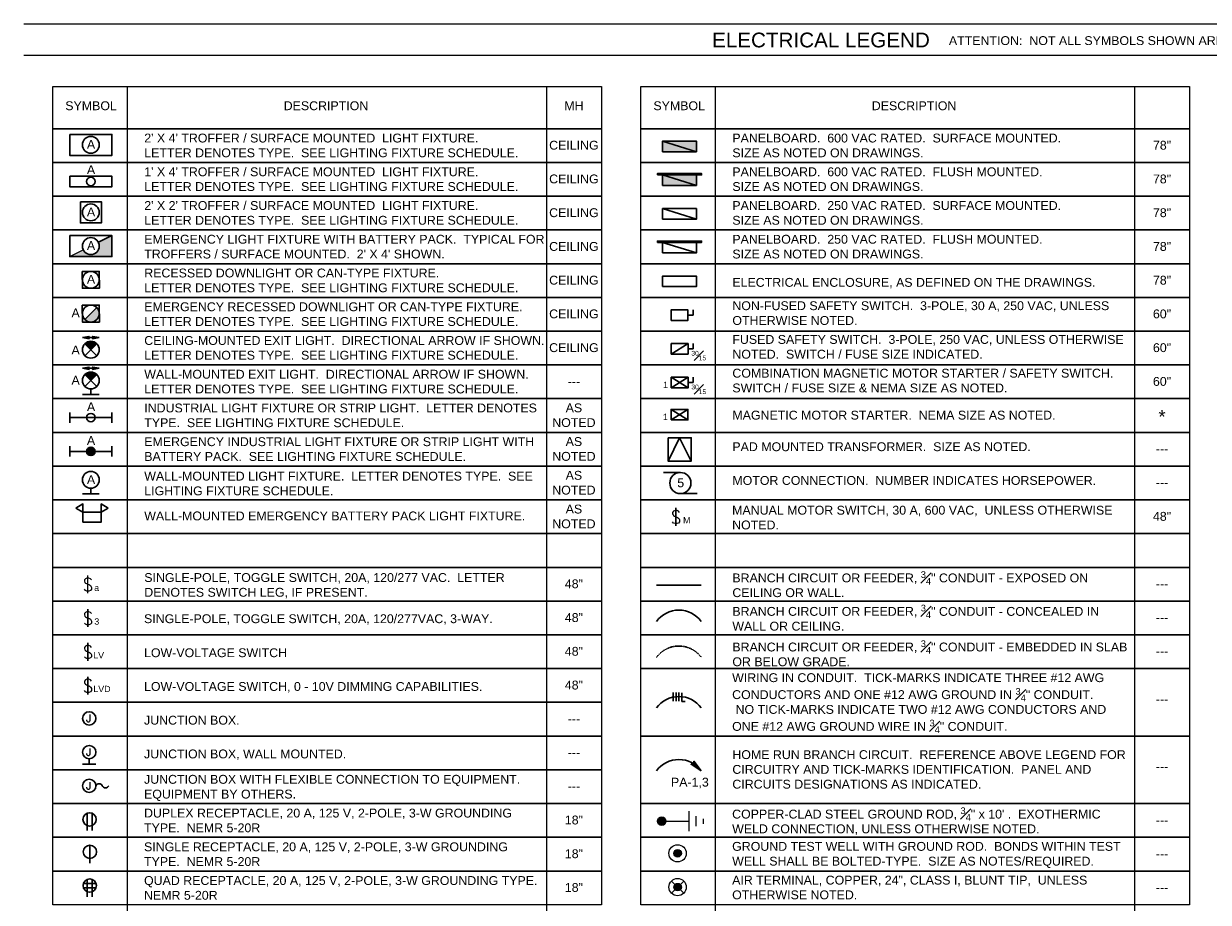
# Model space of a CAD drawing. Header units: inches. Extents: x 19734 to 55198, y -1945 to 10268.
# Tile 2 of 53: x 19734 to 20129, y 1260 to 1552. Entities that reach past the tile are written whole.
import ezdxf
from ezdxf.enums import TextEntityAlignment as Align

# ---------------------------------------------------------------- set-up
doc = ezdxf.new("R2010")
doc.units = ezdxf.units.IN
doc.header["$MEASUREMENT"] = 0
doc.linetypes.add('Dash', pattern=[0.25, 0.125, -0.125])
doc.layers.add('E-ANNO-SYMB', color=7, linetype='Continuous')
for name, color, linetype, lineweight in [('E-ARIAL-TEXT', 7, 'Continuous', 25), ('E-DEVICE-SYMB', 7, 'Continuous', 30), ('E-LIGHT-SYMB', 7, 'Continuous', 30), ('E-PWR-SYMB', 7, 'Continuous', 30), ('E-WIRE-SYMB', 7, 'Continuous', 30)]:
    doc.layers.add(name, color=color, linetype=linetype, lineweight=lineweight)
doc.styles.add('Arial', font='arial.ttf', dxfattribs={"height": 0.125})
doc.styles.add('NOTES_0.12in', font='romans.shx', dxfattribs={"width": 0.9, "height": 0.12})

msp = doc.modelspace()

# ---------------------------------------------------------------- hatches: boundary and pattern name
at = {"layer": 'E-ANNO-SYMB'}
h = msp.add_hatch(color=256, dxfattribs=at)
h.dxf.hatch_style = 1
h.paths.add_polyline_path([(19945.22121, 1286.83017, 1), (19948.08266, 1286.83017, 1)])
h = msp.add_hatch(color=256, dxfattribs=at)
h.dxf.hatch_style = 1
h.paths.add_polyline_path([(19953.19445, 1276.13876, 1), (19950.68393, 1276.13876, 1)])
h = msp.add_hatch(color=256, dxfattribs=at)
h.dxf.hatch_style = 1
h.paths.add_polyline_path([(19953.19445, 1264.87972, 1), (19950.68393, 1264.87972, 1)])
at = {"layer": 'E-LIGHT-SYMB'}
h = msp.add_hatch(color=256, dxfattribs=at)
h.dxf.hatch_style = 1
h.paths.add_polyline_path([(19754.13043, 1477.09477), (19749.62053, 1474.83981), (19763.66507, 1474.83981), (19763.66507, 1481.86208), (19759.15516, 1479.60713, -0.116433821), (19759.45171, 1478.35095, -0.791418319)])
h = msp.add_hatch(color=256, dxfattribs=at)
h.dxf.hatch_style = 1
h.paths.add_polyline_path([(19754.6566, 1453.89348, 0.668178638), (19759.45171, 1455.87968, 0.198912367), (19758.629, 1457.86587)])
h = msp.add_hatch(color=256, dxfattribs=at)
h.dxf.hatch_style = 1
h.paths.add_polyline_path([(19756.06346, 1448.27525), (19755.78257, 1447.89769), (19753.87485, 1447.89769)])
h.paths.add_polyline_path([(19753.87485, 1447.89769), (19755.78257, 1447.89769), (19756.06346, 1447.52014)])
h = msp.add_hatch(color=256, dxfattribs=at)
h.dxf.hatch_style = 1
h.paths.add_polyline_path([(19757.22214, 1448.27525), (19757.50303, 1447.89769), (19759.41074, 1447.89769)])
h.paths.add_polyline_path([(19759.41074, 1447.89769), (19757.50303, 1447.89769), (19757.22214, 1447.52014)])
h = msp.add_hatch(color=256, dxfattribs=at)
h.dxf.hatch_style = 1
h.paths.add_polyline_path([(19754.6566, 1445.83438), (19756.6428, 1443.84818), (19758.629, 1445.83438, 0.414213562)])
h = msp.add_hatch(color=256, dxfattribs=at)
h.dxf.hatch_style = 1
h.paths.add_polyline_path([(19756.06346, 1438.04029), (19755.78257, 1437.66273), (19753.87485, 1437.66273)])
h.paths.add_polyline_path([(19753.87485, 1437.66273), (19755.78257, 1437.66273), (19756.06346, 1437.28517)])
h = msp.add_hatch(color=256, dxfattribs=at)
h.dxf.hatch_style = 1
h.paths.add_polyline_path([(19754.6566, 1435.59942), (19756.6428, 1433.61322), (19758.629, 1435.59942, 0.414213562)])
h = msp.add_hatch(color=256, dxfattribs=at)
h.dxf.hatch_style = 1
h.paths.add_polyline_path([(19757.22214, 1438.04029), (19757.50303, 1437.66273), (19759.41074, 1437.66273)])
h.paths.add_polyline_path([(19759.41074, 1437.66273), (19757.50303, 1437.66273), (19757.22214, 1437.28517)])
h = msp.add_hatch(color=256, dxfattribs=at)
h.dxf.hatch_style = 1
h.paths.add_polyline_path([(19758.04725, 1409.99498, 1), (19755.23834, 1409.99498)])
h.paths.add_polyline_path([(19755.23834, 1409.99498, 1), (19758.04725, 1409.99498)])
at = {"layer": 'E-PWR-SYMB'}
h = msp.add_hatch(color=256, dxfattribs=at)
h.dxf.hatch_style = 1
h.paths.add_polyline_path([(19946.9661, 1513.29887), (19946.9661, 1509.78773), (19958.20174, 1509.78773)], flags=17)
h.paths.add_polyline_path([(19958.20174, 1513.29887), (19946.9661, 1513.29887), (19958.20174, 1509.78773)], flags=17)
h = msp.add_hatch(color=256, dxfattribs=at)
h.dxf.hatch_style = 1
h.paths.add_polyline_path([(19945.21054, 1502.48478), (19945.21054, 1502.06323), (19959.95731, 1502.06323), (19959.95731, 1502.48478)])
h = msp.add_hatch(color=256, dxfattribs=at)
h.dxf.hatch_style = 1
h.paths.add_polyline_path([(19946.9661, 1502.06323), (19946.9661, 1498.5521), (19958.20174, 1498.5521)], flags=17)
h.paths.add_polyline_path([(19958.20174, 1502.06323), (19946.9661, 1502.06323), (19958.20174, 1498.5521)], flags=17)
h = msp.add_hatch(color=256, dxfattribs=at)
h.dxf.hatch_style = 1
h.paths.add_polyline_path([(19945.21054, 1480.01351), (19945.21054, 1479.59196), (19959.95731, 1479.59196), (19959.95731, 1480.01351)])
at = {"layer": 'E-WIRE-SYMB'}
h = msp.add_hatch(color=256, dxfattribs=at)
h.dxf.hatch_style = 1
h.paths.add_polyline_path([(19957.38458, 1306.81972), (19957.29229, 1305.97164), (19959.82737, 1303.61926)])
h.paths.add_polyline_path([(19959.82737, 1303.61926), (19957.29229, 1305.97164), (19956.45346, 1305.81628)])

# ---------------------------------------------------------------- linework, layer by layer
at = {"layer": 'E-ANNO-SYMB'}
for p, q in [((19749.62053, 1474.83981), (19754.13043, 1477.09477)), ((19755.65781, 1362.76432), (19755.65781, 1368.66905)), ((19955.77856, 1283.52084), (19955.77856, 1290.13951)), ((19946.65194, 1286.83017), (19955.77856, 1286.83017)), ((19958.15436, 1285.17551), (19958.15436, 1288.48484)), ((19960.53015, 1286.00284), (19960.53015, 1287.65751)), ((19949.90138, 1262.84191), (19953.977, 1266.91753)), ((19949.90138, 1266.91753), (19953.977, 1262.84191))]:
    msp.add_line(p, q, dxfattribs=at)
for centre, radius in [((19946.65194, 1286.83017), 1.43072), ((19951.93919, 1276.13876), 2.88189), ((19951.93919, 1276.13876), 1.25526), ((19951.93919, 1264.87972), 2.88189), ((19951.93919, 1264.87972), 1.25526)]:
    msp.add_circle(centre, radius, dxfattribs=at)
at = {"layer": 'E-ARIAL-TEXT', "linetype": 'Continuous'}
for p, q in [((19734.28971, 1552.41836), (20334.10066, 1552.41836)), ((19734.28971, 1541.88496), (20334.10066, 1541.88496))]:
    msp.add_line(p, q, dxfattribs=at)
at = {"layer": 'E-ARIAL-TEXT'}
for p, q in [((19768.68014, 1531.48029), (19768.68014, 966.8896)), ((19908.30633, 1531.48029), (19908.30633, 966.8896)), ((19964.43476, 1531.48029), (19964.43476, 966.8896)), ((20104.06094, 1531.48029), (20104.06094, 966.8896))]:
    msp.add_line(p, q, dxfattribs=at)
for points in [[(19743.98515, 1531.48029), (19926.56423, 1531.48029), (19926.56423, 1517.43574), (19743.98515, 1517.43574)], [(19939.73977, 1531.48029), (20122.31885, 1531.48029), (20122.31885, 1517.43574), (19939.73977, 1517.43574)], [(19743.98515, 1517.43574), (19926.56423, 1517.43574), (19926.56423, 1506.20011), (19743.98515, 1506.20011)], [(19939.73977, 1517.43574), (20122.31885, 1517.43574), (20122.31885, 1506.20011), (19939.73977, 1506.20011)], [(19743.98515, 1506.20011), (19926.56423, 1506.20011), (19926.56423, 1494.96447), (19743.98515, 1494.96447)], [(19939.73977, 1506.20011), (20122.31885, 1506.20011), (20122.31885, 1494.96447), (19939.73977, 1494.96447)], [(19743.98515, 1494.96447), (19926.56423, 1494.96447), (19926.56423, 1483.72884), (19743.98515, 1483.72884)], [(19939.73977, 1494.96447), (20122.31885, 1494.96447), (20122.31885, 1483.72884), (19939.73977, 1483.72884)], [(19743.98515, 1483.72884), (19926.56423, 1483.72884), (19926.56423, 1472.4932), (19743.98515, 1472.4932)], [(19939.73977, 1483.72884), (20122.31885, 1483.72884), (20122.31885, 1472.4932), (19939.73977, 1472.4932)], [(19743.98515, 1472.4932), (19926.56423, 1472.4932), (19926.56423, 1461.25757), (19743.98515, 1461.25757)], [(19939.73977, 1472.4932), (20122.31885, 1472.4932), (20122.31885, 1461.25757), (19939.73977, 1461.25757)], [(19743.98515, 1461.25757), (19926.56423, 1461.25757), (19926.56423, 1450.02193), (19743.98515, 1450.02193)], [(19939.73977, 1461.25757), (20122.31885, 1461.25757), (20122.31885, 1450.02193), (19939.73977, 1450.02193)], [(19743.98515, 1450.02193), (19926.56423, 1450.02193), (19926.56423, 1438.78629), (19743.98515, 1438.78629)], [(19939.73977, 1450.02193), (20122.31885, 1450.02193), (20122.31885, 1438.78629), (19939.73977, 1438.78629)], [(19743.98515, 1438.78629), (19926.56423, 1438.78629), (19926.56423, 1427.55066), (19743.98515, 1427.55066)], [(19939.73977, 1438.78629), (20122.31885, 1438.78629), (20122.31885, 1427.55066), (19939.73977, 1427.55066)], [(19743.98515, 1427.55066), (19926.56423, 1427.55066), (19926.56423, 1416.31502), (19743.98515, 1416.31502)], [(19939.73977, 1427.55066), (20122.31885, 1427.55066), (20122.31885, 1416.31502), (19939.73977, 1416.31502)], [(19743.98515, 1416.31502), (19926.56423, 1416.31502), (19926.56423, 1405.07939), (19743.98515, 1405.07939)], [(19939.73977, 1416.31502), (20122.31885, 1416.31502), (20122.31885, 1405.07939), (19939.73977, 1405.07939)], [(19743.98515, 1405.07939), (19926.56423, 1405.07939), (19926.56423, 1393.84375), (19743.98515, 1393.84375)], [(19939.73977, 1405.07939), (20122.31885, 1405.07939), (20122.31885, 1393.84375), (19939.73977, 1393.84375)], [(19743.98515, 1393.84375), (19926.56423, 1393.84375), (19926.56423, 1382.60812), (19743.98515, 1382.60812)], [(19939.73977, 1393.84375), (20122.31885, 1393.84375), (20122.31885, 1382.60812), (19939.73977, 1382.60812)], [(19743.98515, 1382.60812), (19926.56423, 1382.60812), (19926.56423, 1371.37248), (19743.98515, 1371.37248)], [(19939.73977, 1382.60812), (20122.31885, 1382.60812), (20122.31885, 1371.37248), (19939.73977, 1371.37248)], [(19743.98515, 1371.37248), (19926.56423, 1371.37248), (19926.56423, 1360.13685), (19743.98515, 1360.13685)], [(19939.73977, 1371.37248), (20122.31885, 1371.37248), (20122.31885, 1360.13685), (19939.73977, 1360.13685)], [(19743.98515, 1360.13685), (19926.56423, 1360.13685), (19926.56423, 1348.90121), (19743.98515, 1348.90121)], [(19939.73977, 1360.13685), (20122.31885, 1360.13685), (20122.31885, 1348.90121), (19939.73977, 1348.90121)], [(19743.98515, 1348.90121), (19926.56423, 1348.90121), (19926.56423, 1337.66557), (19743.98515, 1337.66557)], [(19939.73977, 1348.90121), (20122.31885, 1348.90121), (20122.31885, 1337.66557), (19939.73977, 1337.66557)], [(19743.98515, 1337.66557), (19926.56423, 1337.66557), (19926.56423, 1326.42994), (19743.98515, 1326.42994)], [(19939.73977, 1337.66557), (20122.31885, 1337.66557), (20122.31885, 1315.1943), (19939.73977, 1315.1943)], [(19743.98515, 1326.42994), (19926.56423, 1326.42994), (19926.56423, 1315.1943), (19743.98515, 1315.1943)], [(19743.98515, 1315.1943), (19926.56423, 1315.1943), (19926.56423, 1303.95867), (19743.98515, 1303.95867)], [(19939.73977, 1315.1943), (20122.31885, 1315.1943), (20122.31885, 1292.72303), (19939.73977, 1292.72303)], [(19743.98515, 1303.95867), (19926.56423, 1303.95867), (19926.56423, 1292.72303), (19743.98515, 1292.72303)], [(19743.98515, 1292.72303), (19926.56423, 1292.72303), (19926.56423, 1281.4874), (19743.98515, 1281.4874)], [(19939.73977, 1292.72303), (20122.31885, 1292.72303), (20122.31885, 1281.4874), (19939.73977, 1281.4874)], [(19743.98515, 1281.4874), (19926.56423, 1281.4874), (19926.56423, 1270.25176), (19743.98515, 1270.25176)], [(19939.73977, 1281.4874), (20122.31885, 1281.4874), (20122.31885, 1270.25176), (19939.73977, 1270.25176)], [(19743.98515, 1270.25176), (19926.56423, 1270.25176), (19926.56423, 1259.01612), (19743.98515, 1259.01612)], [(19939.73977, 1270.25176), (20122.31885, 1270.25176), (20122.31885, 1259.01612), (19939.73977, 1259.01612)]]:
    msp.add_lwpolyline(points, close=True, dxfattribs=at)
at = {"layer": 'E-DEVICE-SYMB'}
for p, q in [((19755.40519, 1283.70637), (19755.40519, 1289.49375)), ((19757.05173, 1283.70637), (19757.05173, 1289.49375)), ((19756.3455, 1272.89207), (19756.3455, 1278.83865)), ((19754.17572, 1266.09691), (19758.36312, 1266.09691)), ((19755.44615, 1261.65643), (19755.44615, 1267.44381)), ((19757.09269, 1261.65643), (19757.09269, 1267.44381)), ((19754.17572, 1264.69246), (19758.36312, 1264.69246))]:
    msp.add_line(p, q, dxfattribs=at)
for centre in [(19756.22846, 1287.44462), (19756.3455, 1276.63032), (19756.26942, 1265.39469)]:
    msp.add_circle(centre, 2.20832, dxfattribs=at)
at = {"layer": 'E-LIGHT-SYMB'}
for p, q in [((19759.15516, 1479.60713), (19763.66507, 1481.86208)), ((19754.6566, 1453.89348), (19758.629, 1457.86587)), ((19753.87485, 1447.89769), (19759.41074, 1447.89769)), ((19754.6566, 1441.86198), (19758.629, 1445.83438)), ((19758.629, 1441.86198), (19754.6566, 1445.83438)), ((19753.87485, 1437.66273), (19759.41074, 1437.66273)), ((19754.6566, 1431.62702), (19758.629, 1435.59942)), ((19758.629, 1431.62702), (19754.6566, 1435.59942)), ((19753.83389, 1428.95511), (19759.45171, 1428.95511)), ((19756.6428, 1430.80431), (19756.6428, 1428.95511)), ((19749.62053, 1422.98618), (19749.62053, 1419.47505)), ((19749.62053, 1421.23061), (19763.66507, 1421.23061)), ((19763.66507, 1422.98618), (19763.66507, 1419.47505)), ((19749.62053, 1411.75055), (19749.62053, 1408.23941)), ((19763.66507, 1411.75055), (19763.66507, 1408.23941)), ((19749.62053, 1409.99498), (19763.66507, 1409.99498)), ((19756.6428, 1397.6943), (19756.6428, 1395.8451)), ((19753.83389, 1395.8451), (19759.45171, 1395.8451)), ((19755.65781, 1351.52869), (19755.65781, 1357.43342)), ((19755.65781, 1340.29305), (19755.65781, 1346.19778)), ((19755.65781, 1329.05741), (19755.65781, 1334.96215)), ((19753.89429, 1305.78093), (19758.31094, 1305.78093)), ((19756.10262, 1307.63013), (19756.10262, 1305.78093))]:
    msp.add_line(p, q, dxfattribs=at)
for points in [[(19749.62053, 1515.56899), (19763.66507, 1515.56899), (19763.66507, 1508.54672), (19749.62053, 1508.54672)], [(19749.62053, 1501.63563), (19763.66507, 1501.63563), (19763.66507, 1498.1245), (19749.62053, 1498.1245)], [(19753.14337, 1493.09772), (19760.16564, 1493.09772), (19760.16564, 1486.07545), (19753.14337, 1486.07545)], [(19749.62053, 1481.86208), (19763.66507, 1481.86208), (19763.66507, 1474.83981), (19749.62053, 1474.83981)], [(19753.80844, 1469.92422), (19759.42626, 1469.92399), (19759.47715, 1464.30663), (19753.85934, 1464.30686)], [(19753.80844, 1458.68847), (19759.42626, 1458.68824), (19759.47715, 1453.07088), (19753.85934, 1453.07111)], [(19753.87485, 1447.89769), (19756.06346, 1448.27525), (19755.78257, 1447.89769), (19755.78257, 1447.89769), (19756.06346, 1447.52014)], [(19759.41074, 1447.89769), (19757.22214, 1448.27525), (19757.50303, 1447.89769), (19757.50303, 1447.89769), (19757.22214, 1447.52014)], [(19753.87485, 1437.66273), (19756.06346, 1438.04029), (19755.78257, 1437.66273), (19755.78257, 1437.66273), (19756.06346, 1437.28517)], [(19759.41074, 1437.66273), (19757.22214, 1438.04029), (19757.50303, 1437.66273), (19757.50303, 1437.66273), (19757.22214, 1437.28517)], [(19754.00945, 1389.78254), (19760.09071, 1389.78254), (19760.09071, 1386.46451), (19754.00945, 1386.46451)]]:
    msp.add_lwpolyline(points, close=True, dxfattribs=at)
for centre, radius in [((19756.6428, 1512.05785), 2.80891), ((19756.6428, 1499.88006), 1.40445), ((19756.6545, 1489.58658), 2.80891), ((19756.6428, 1478.35095), 2.80891), ((19756.6428, 1467.11531), 2.80891), ((19756.6428, 1455.87968), 2.80891), ((19756.6428, 1443.84818), 2.80891), ((19756.6428, 1433.61322), 2.80891), ((19756.6428, 1421.23061), 1.40445), ((19756.6428, 1409.99498), 1.40445), ((19756.6428, 1400.50321), 2.80891)]:
    msp.add_circle(centre, radius, dxfattribs=at)
at = {"layer": 'E-PWR-SYMB'}
for p, q in [((19946.9661, 1513.29887), (19958.20174, 1509.78773)), ((19946.9661, 1502.06323), (19958.20174, 1498.5521)), ((19946.9661, 1490.8276), (19958.20174, 1487.31646)), ((19946.9661, 1479.59196), (19958.20174, 1476.08083)), ((19955.39283, 1455.36512), (19957.1484, 1455.36512)), ((19957.1484, 1457.12069), (19957.1484, 1455.36512)), ((19955.42794, 1445.88506), (19949.81012, 1442.37392)), ((19955.42794, 1444.12949), (19957.18351, 1444.12949)), ((19957.18351, 1445.88506), (19957.18351, 1444.12949)), ((19955.42794, 1434.64942), (19949.81012, 1431.13828)), ((19949.81012, 1434.64942), (19955.42794, 1431.13828)), ((19955.42794, 1432.89385), (19957.18351, 1432.89385)), ((19957.18351, 1434.64942), (19957.18351, 1432.89385)), ((19955.38113, 1423.97557), (19949.76331, 1420.46443)), ((19949.76331, 1423.97557), (19955.38113, 1420.46443)), ((19952.61778, 1414.50486), (19948.75553, 1406.78036)), ((19952.61778, 1414.50486), (19956.48003, 1406.78036)), ((19947.25182, 1402.961), (19952.86964, 1402.961)), ((19952.86964, 1395.93873), (19958.48746, 1395.93873)), ((19951.41243, 1385.23559), (19951.41243, 1391.14032))]:
    msp.add_line(p, q, dxfattribs=at)
at = {"layer": 'E-PWR-SYMB', "linetype": 'Continuous'}
for points in [[(19946.9661, 1509.78773), (19958.20174, 1509.78773), (19958.20174, 1513.29887), (19946.9661, 1513.29887)], [(19946.9661, 1498.5521), (19958.20174, 1498.5521), (19958.20174, 1502.06323), (19946.9661, 1502.06323)], [(19946.9661, 1487.31646), (19958.20174, 1487.31646), (19958.20174, 1490.8276), (19946.9661, 1490.8276)], [(19946.9661, 1476.08083), (19958.20174, 1476.08083), (19958.20174, 1479.59196), (19946.9661, 1479.59196)], [(19946.9661, 1464.84519), (19958.20174, 1464.84519), (19958.20174, 1468.35633), (19946.9661, 1468.35633)], [(19949.77501, 1453.60956), (19955.39283, 1453.60956), (19955.39283, 1457.12069), (19949.77501, 1457.12069)], [(19949.81012, 1442.37392), (19955.42794, 1442.37392), (19955.42794, 1445.88506), (19949.81012, 1445.88506)], [(19949.81012, 1431.13828), (19955.42794, 1431.13828), (19955.42794, 1434.64942), (19949.81012, 1434.64942)], [(19949.76331, 1420.46443), (19955.38113, 1420.46443), (19955.38113, 1423.97557), (19949.76331, 1423.97557)]]:
    msp.add_lwpolyline(points, close=True, dxfattribs=at)
at = {"layer": 'E-PWR-SYMB'}
for points in [[(19945.21054, 1502.06323), (19959.95731, 1502.06323), (19959.95731, 1502.48478), (19945.21054, 1502.48478)], [(19945.21054, 1479.59196), (19959.95731, 1479.59196), (19959.95731, 1480.01351), (19945.21054, 1480.01351)], [(19948.75553, 1414.50486), (19956.48003, 1414.50486), (19956.48003, 1406.78036), (19948.75553, 1406.78036)], [(19751.67282, 1391.12761), (19754.00945, 1389.78254), (19754.006, 1392.47865)], [(19762.42733, 1391.12761), (19760.09071, 1389.78254), (19760.09415, 1392.47865)]]:
    msp.add_lwpolyline(points, close=True, dxfattribs=at)
msp.add_circle((19952.86964, 1399.44987), 3.51114, dxfattribs=at)
at = {"layer": 'E-WIRE-SYMB'}
for p, q in [((19959.82737, 1365.4094), (19944.92277, 1365.4094)), ((19950.46497, 1329.7178), (19950.46497, 1326.80994)), ((19951.42002, 1329.7178), (19951.42002, 1326.80994)), ((19952.37507, 1329.7178), (19952.37507, 1326.80994)), ((19953.33012, 1329.63082), (19953.33012, 1326.72295)), ((19953.33012, 1326.72295), (19954.50015, 1326.72295))]:
    msp.add_line(p, q, dxfattribs=at)
msp.add_lwpolyline([(19959.82737, 1303.61926), (19957.38458, 1306.81972), (19957.29229, 1305.97164), (19957.29229, 1305.97164), (19956.45346, 1305.81628)], close=True, dxfattribs=at)
for centre in [(19756.10262, 1321.07409), (19756.10262, 1309.83845), (19756.10262, 1298.62037)]:
    msp.add_circle(centre, 2.20832, dxfattribs=at)
for centre, radius, start, end in [((19952.37507, 1347.87345), 9.25435, 36.363104, 143.636896), ((19952.37507, 1319.08798), 9.25435, 36.363104, 143.636896), ((19952.37507, 1298.13235), 9.25435, 36.363104, 143.636896), ((19759.37901, 1298.1258), 1.17702, 24.8468358, 155.1531642), ((19761.51515, 1299.11495), 1.17702, 204.8468358, 335.1531642)]:
    msp.add_arc(centre, radius, start, end, dxfattribs=at)
at = {"layer": 'E-WIRE-SYMB', "linetype": 'Dash', "ltscale": 0.5}
msp.add_arc((19952.37507, 1335.92388), 9.25435, 36.363104, 143.636896, dxfattribs=at)

# ---------------------------------------------------------------- texts
at = {"layer": 'E-ARIAL-TEXT', "style": 'Arial'}
msp.add_text('ELECTRICAL LEGEND', height=4.9155906, dxfattribs=at).set_placement((19963.416, 1546.99096), align=Align.MIDDLE_LEFT)
at = {"layer": 'E-ARIAL-TEXT', "attachment_point": 1, "style": 'Arial'}
for s, insert, char_height, width in [('ATTENTION:  NOT ALL SYMBOLS SHOWN ARE USED.', (20042.25024, 1548.25342), 2.9493544, 109.6520247), ('\\PSYMBOL', (19748.13415, 1531.48029), 2.949354, 19.0432066), ('\\pxqc;\\PDESCRIPTION', (19819.55521, 1531.48029), 2.9493544, 30.7104082), ('\\pxqc;\\PMH', (19908.30633, 1531.48029), 2.949354, 18.257908), ('\\PSYMBOL', (19943.88876, 1531.48029), 2.949354, 19.0432066), ('\\pxqc;\\PDESCRIPTION', (20015.30983, 1531.48029), 2.9493544, 30.7104082), ("2' X 4' TROFFER / SURFACE MOUNTED  LIGHT FIXTURE.\\PLETTER DENOTES TYPE.  SEE LIGHTING FIXTURE SCHEDULE.", (19774.41956, 1515.80892), 2.9493544, 134.1512484), ('PANELBOARD.  600 VAC RATED.  SURFACE MOUNTED.\\PSIZE AS NOTED ON DRAWINGS.', (19970.17418, 1515.80892), 2.9493544, 134.1512484), ('A', (19755.33312, 1513.70809), 2.94935, 2.7674891), ('\\pxqc;CEILING', (19908.30633, 1513.42135), 2.9493544, 18.257908), ('\\pxqc;78"', (20104.06094, 1513.42135), 2.949354, 18.257908), ('A', (19755.33312, 1505.27551), 2.94935, 2.7674891), ("1' X 4' TROFFER / SURFACE MOUNTED  LIGHT FIXTURE.\\PLETTER DENOTES TYPE.  SEE LIGHTING FIXTURE SCHEDULE.", (19774.41956, 1504.57328), 2.9493544, 134.1512484), ('PANELBOARD.  600 VAC RATED.  FLUSH MOUNTED.\\PSIZE AS NOTED ON DRAWINGS.', (19970.17418, 1504.57328), 2.9493544, 134.1512484), ('\\pxqc;78"', (20104.06094, 1502.18571), 2.949354, 18.257908), ('\\pxqc;CEILING', (19908.30633, 1502.18571), 2.9493544, 18.257908), ('A', (19755.33312, 1491.19), 2.94935, 2.7674891), ("2' X 2' TROFFER / SURFACE MOUNTED  LIGHT FIXTURE.\\PLETTER DENOTES TYPE.  SEE LIGHTING FIXTURE SCHEDULE.", (19774.41956, 1493.33765), 2.9493544, 134.1512484), ('\\pxqc;CEILING', (19908.30633, 1490.95007), 2.9493544, 18.257908), ('PANELBOARD.  250 VAC RATED.  SURFACE MOUNTED.\\PSIZE AS NOTED ON DRAWINGS.', (19970.17418, 1493.33765), 2.9493544, 134.1512484), ('\\pxqc;78"', (20104.06094, 1490.95007), 2.949354, 18.257908), ('A', (19755.33312, 1480.00118), 2.94935, 2.7674891), ("EMERGENCY LIGHT FIXTURE WITH BATTERY PACK.  TYPICAL FOR TROFFERS / SURFACE MOUNTED.  2' X 4' SHOWN.", (19774.41956, 1482.10201), 2.9493544, 134.1512484), ('\\pxqc;CEILING', (19908.30633, 1479.71444), 2.9493544, 18.257908), ('PANELBOARD.  250 VAC RATED.  FLUSH MOUNTED.\\PSIZE AS NOTED ON DRAWINGS.', (19970.17418, 1482.10201), 2.9493544, 134.1512484), ('\\pxqc;78"', (20104.06094, 1479.71444), 2.949354, 18.257908), ('RECESSED DOWNLIGHT OR CAN-TYPE FIXTURE.\\PLETTER DENOTES TYPE.  SEE LIGHTING FIXTURE SCHEDULE.', (19774.41956, 1470.86638), 2.9493544, 134.1512484), ('A', (19755.33312, 1468.76555), 2.94935, 2.7674891), ('\\pxqc;CEILING', (19908.30633, 1468.4788), 2.9493544, 18.257908), ('ELECTRICAL ENCLOSURE, AS DEFINED ON THE DRAWINGS.', (19970.17418, 1467.74732), 2.9493544, 132.9308369), ('\\pxqc;78"', (20104.06094, 1468.4788), 2.949354, 18.257908), ('EMERGENCY RECESSED DOWNLIGHT OR CAN-TYPE FIXTURE.  LETTER DENOTES TYPE.  SEE LIGHTING FIXTURE SCHEDULE.', (19774.41956, 1459.63074), 2.94935437, 134.1512484), ('NON-FUSED SAFETY SWITCH.  3-POLE, 30 A, 250 VAC, UNLESS OTHERWISE NOTED.', (19970.17418, 1459.976), 2.9493544, 132.9308369), ('A', (19750.20101, 1457.58843), 2.94935, 2.7674891), ('\\pxqc;CEILING', (19908.30633, 1457.24317), 2.9493544, 18.257908), ('\\pxqc;60"', (20104.06094, 1457.24317), 2.949354, 18.257908), ('CEILING-MOUNTED EXIT LIGHT.  DIRECTIONAL ARROW IF SHOWN.  LETTER DENOTES TYPE.  SEE LIGHTING FIXTURE SCHEDULE.', (19774.41956, 1448.3951), 2.94935437, 134.1512484), ('FUSED SAFETY SWITCH.  3-POLE, 250 VAC, UNLESS OTHERWISE NOTED.  SWITCH / FUSE SIZE INDICATED.', (19970.17418, 1448.74037), 2.9493544, 132.9308369), ('A', (19750.20101, 1445.22338), 2.94935, 2.7674891), ('\\pxqc;CEILING', (19908.30633, 1446.00753), 2.9493544, 18.257908), ('\\pxqc;60"', (20104.06094, 1446.00753), 2.949354, 18.257908), ('WALL-MOUNTED EXIT LIGHT.  DIRECTIONAL ARROW IF SHOWN.  LETTER DENOTES TYPE.  SEE LIGHTING FIXTURE SCHEDULE.', (19774.41956, 1437.15947), 2.94935437, 134.1512484), ('COMBINATION MAGNETIC MOTOR STARTER / SAFETY SWITCH.\\PSWITCH / FUSE SIZE & NEMA SIZE AS NOTED.', (19970.17418, 1437.50473), 2.9493544, 132.9308369), ('A', (19750.20101, 1435.16982), 2.94935, 2.7674891), ('\\pxqc;---', (19908.30633, 1434.7719), 2.949354, 18.257908), ('\\pxqc;60"', (20104.06094, 1434.7719), 2.949354, 18.257908), ('A', (19755.33312, 1426.33347), 2.94935, 2.7674891), ('INDUSTRIAL LIGHT FIXTURE OR STRIP LIGHT.  LETTER DENOTES TYPE.  SEE LIGHTING FIXTURE SCHEDULE.', (19774.41956, 1425.92383), 2.9493544, 134.1512484), ('\\pxqc;AS NOTED', (19908.30633, 1425.9648), 2.9493544, 18.257908), ('MAGNETIC MOTOR STARTER.  NEMA SIZE AS NOTED.', (19970.17418, 1423.53626), 2.9493544, 132.9308369), ('\\pxqc;*', (20101.78061, 1423.72791), 4.38892, 22.822385), ('A', (19755.33312, 1415.09783), 2.94935, 2.7674891), ('EMERGENCY INDUSTRIAL LIGHT FIXTURE OR STRIP LIGHT WITH BATTERY PACK.  SEE LIGHTING FIXTURE SCHEDULE.', (19774.41956, 1414.6882), 2.9493544, 134.1512484), ('\\pxqc;AS NOTED', (19908.30633, 1414.72916), 2.9493544, 18.257908), ('PAD MOUNTED TRANSFORMER.  SIZE AS NOTED.', (19970.17418, 1413.02041), 2.9493544, 132.9308369), ('\\pxqc;---', (20104.06094, 1412.30062), 2.949354, 18.257908), ('A', (19755.33897, 1402.05981), 2.94935, 2.7674891), ('WALL-MOUNTED LIGHT FIXTURE.  LETTER DENOTES TYPE.  SEE LIGHTING FIXTURE SCHEDULE.', (19774.41956, 1403.23019), 2.9493544, 132.9308369), ('\\pxqc;AS NOTED', (19908.30633, 1403.49352), 2.9493544, 18.257908), ('MOTOR CONNECTION.  NUMBER INDICATES HORSEPOWER.', (19970.17418, 1401.78477), 2.9493544, 132.9308369), ('\\pxqc;---', (20104.06094, 1401.06499), 2.949354, 18.257908), ('\\pxqc;AS NOTED', (19908.30633, 1392.25789), 2.9493544, 18.257908), ('MANUAL MOTOR SWITCH, 30 A, 600 VAC,  UNLESS OTHERWISE NOTED.', (19970.10054, 1391.87752), 2.9493544, 133.6548334), ('WALL-MOUNTED EMERGENCY BATTERY PACK LIGHT FIXTURE.', (19774.41956, 1389.96395), 2.9493544, 132.4061898), ('\\pxqc;48"', (20104.06094, 1389.82935), 2.949354, 18.257908), ('SINGLE-POLE, TOGGLE SWITCH, 20A, 120/277 VAC.  LETTER DENOTES SWITCH LEG, IF PRESENT.', (19774.41956, 1369.45306), 2.9493544, 132.9308369), ('\\A1;BRANCH CIRCUIT OR FEEDER, {\\H0.75x;\\S3#4;}" CONDUIT - EXPOSED ON CEILING OR WALL.', (19970.17418, 1370.06751), 2.9493544, 132.9308369), ('\\pxqc;48"', (19908.30633, 1367.35808), 2.949354, 18.257908), ('\\pxqc;---', (20104.06094, 1367.35808), 2.949354, 18.257908), ('\\A1;BRANCH CIRCUIT OR FEEDER, {\\H0.75x;\\S3#4;}" CONDUIT - CONCEALED IN WALL OR CEILING.', (19970.17418, 1358.91965), 2.9493544, 132.9308369), ('SINGLE-POLE, TOGGLE SWITCH, 20A, 120/277VAC, 3-WAY.', (19774.34592, 1355.74207), 2.9493544, 132.0482172), ('\\pxqc;48"', (19908.30633, 1356.12245), 2.949354, 18.257908), ('\\pxqc;---', (20104.06094, 1356.12245), 2.949354, 18.257908), ('\\pxqc;48"', (19908.30633, 1344.88681), 2.949354, 18.257908), ('\\A1;BRANCH CIRCUIT OR FEEDER, {\\H0.75x;\\S3#4;}" CONDUIT - EMBEDDED IN SLAB OR BELOW GRADE.', (19970.17418, 1347.05786), 2.9493544, 132.9308369), ('LOW-VOLTAGE SWITCH', (19774.34592, 1344.41281), 2.9493544, 133.6548334), ('\\pxqc;---', (20104.06094, 1344.88681), 2.949354, 18.257908), ('LOW-VOLTAGE SWITCH, 0 - 10V DIMMING CAPABILITIES.', (19774.34592, 1333.17717), 2.9493544, 133.6548334), ('\\pxqc;48"', (19908.30633, 1333.65117), 2.949354, 18.257908), ('\\A1;WIRING IN CONDUIT.  TICK-MARKS INDICATE THREE #12 AWG CONDUCTORS AND ONE #12 AWG GROUND IN {\\H0.75x;\\S3#4;}" CONDUIT.              NO TICK-MARKS INDICATE TWO #12 AWG CONDUCTORS AND ONE #12 AWG GROUND WIRE IN {\\H0.75x;\\S3#4;}" CONDUIT.', (19970.10054, 1336.10897), 2.94935437, 133.9604035), ('\\pxqc;---', (20104.06094, 1328.95796), 2.949354, 18.257908), ('JUNCTION BOX.', (19774.34592, 1321.94154), 2.9493544, 133.6548334), ('\\pxqc;---', (19908.30633, 1322.41554), 2.949354, 18.257908), ('JUNCTION BOX, WALL MOUNTED.', (19774.34592, 1310.7059), 2.9493544, 133.6548334), ('\\pxqc;---', (19908.30633, 1311.1799), 2.949354, 18.257908), ('HOME RUN BRANCH CIRCUIT.  REFERENCE ABOVE LEGEND FOR CIRCUITRY AND TICK-MARKS IDENTIFICATION.  PANEL AND CIRCUITS DESIGNATIONS AS INDICATED.', (19970.17418, 1310.47768), 2.94935437, 132.9308369), ('JUNCTION BOX WITH FLEXIBLE CONNECTION TO EQUIPMENT.\\PEQUIPMENT BY OTHERS.', (19774.34592, 1302.25577), 2.9493544, 133.6548334), ('\\pxqc;PA-1,3', (19946.90656, 1301.31946), 2.9493544, 18.257908), ('\\pxqc;---', (20104.06094, 1306.48668), 2.949354, 18.257908), ('\\pxqc;---', (19908.30633, 1299.94427), 2.949354, 18.257908), ('DUPLEX RECEPTACLE, 20 A, 125 V, 2-POLE, 3-W GROUNDING TYPE.  NEMR 5-20R', (19774.34592, 1291.02013), 2.9493544, 133.6548334), ('\\A1;COPPER-CLAD STEEL GROUND ROD, {\\H0.75x;\\S3#4;}" x 10\' .  EXOTHERMIC WELD CONNECTION, UNLESS OTHERWISE NOTED.', (19970.10054, 1291.41806), 2.94935437, 133.9604035), ('\\pxqc;18"', (19908.30633, 1288.70863), 2.949354, 18.257908), ('\\pxqc;---', (20104.06094, 1288.70863), 2.949354, 18.257908), ('SINGLE RECEPTACLE, 20 A, 125 V, 2-POLE, 3-W GROUNDING TYPE.  NEMR 5-20R', (19774.34592, 1279.78449), 2.9493544, 133.6548334), ('\\pxqc;18"', (19908.30633, 1277.473), 2.949354, 18.257908), ('GROUND TEST WELL WITH GROUND ROD.  BONDS WITHIN TEST WELL SHALL BE BOLTED-TYPE.  SIZE AS NOTES/REQUIRED.', (19970.10054, 1279.93079), 2.94935437, 133.9604035), ('\\pxqc;---', (20104.06094, 1277.473), 2.949354, 18.257908), ('QUAD RECEPTACLE, 20 A, 125 V, 2-POLE, 3-W GROUNDING TYPE.  NEMR 5-20R', (19774.34592, 1268.54886), 2.9493544, 133.6548334), ('\\pxqc;18"', (19908.30633, 1266.23736), 2.949354, 18.257908), ('AIR TERMINAL, COPPER, 24", CLASS I, BLUNT TIP,  UNLESS OTHERWISE NOTED.', (19970.10054, 1268.69516), 2.9493544, 133.9604035), ('\\pxqc;---', (20104.06094, 1266.23736), 2.949354, 18.257908)]:
    msp.add_mtext(s, dxfattribs=dict(at, insert=insert, char_height=char_height, width=width))
at = {"layer": 'E-LIGHT-SYMB', "style": 'NOTES_0.12in', "width": 0.9}
for p in [(19755.68024, 1365.62871), (19755.68024, 1354.39307), (19755.68024, 1343.15744), (19755.68024, 1331.9218)]:
    msp.add_text('S', height=4.35357, dxfattribs=at).set_placement(p, align=Align.MIDDLE)
at = {"layer": 'E-LIGHT-SYMB', "lineweight": 15, "char_height": 2.106682, "attachment_point": 1, "style": 'Arial'}
for s, insert, width in [('\\pxqc;a', (19756.88972, 1365.63177), 3.3794063), ('\\pxqc;3', (19756.88972, 1354.39614), 3.4545567), ('\\pxqc;LV', (19756.88972, 1343.1605), 4.6982596), ('\\pxqc;LVD', (19756.33379, 1331.92487), 8.0067785)]:
    msp.add_mtext(s, dxfattribs=dict(at, insert=insert, width=width))
at = {"layer": 'E-PWR-SYMB', "style": 'NOTES_0.12in', "width": 0.9}
msp.add_text('S', height=4.35357, dxfattribs=at).set_placement((19951.43486, 1388.09998), align=Align.MIDDLE)
at = {"layer": 'E-PWR-SYMB', "lineweight": 15, "attachment_point": 1, "style": 'Arial'}
for s, insert, char_height, width in [('\\A1;{\\H0.75x;\\S30#15;}', (19956.53293, 1443.46196), 2.1066817, 5.4311025), ('\\pxqc;1', (19946.46182, 1433.19774), 2.106682, 2.9578088), ('\\A1;{\\H0.75x;\\S30#15;}', (19956.53293, 1432.22632), 2.1066817, 5.4311025), ('\\pxqc;1', (19946.415, 1422.52388), 2.106682, 2.9578088), ('\\A1;\\pxqc;5', (19951.04385, 1401.00062), 2.9493544, 3.8846121), ('\\pxqc;M', (19952.64434, 1388.10304), 2.106682, 4.6982596)]:
    msp.add_mtext(s, dxfattribs=dict(at, insert=insert, char_height=char_height, width=width))
at = {"layer": 'E-WIRE-SYMB', "style": 'NOTES_0.12in', "width": 0.9}
for p in [(19755.92165, 1321.0614), (19755.92165, 1309.82577), (19755.92165, 1298.60769)]:
    msp.add_text('J', height=2.52802, dxfattribs=at).set_placement(p, align=Align.MIDDLE)

doc.saveas('drawing.dxf')
